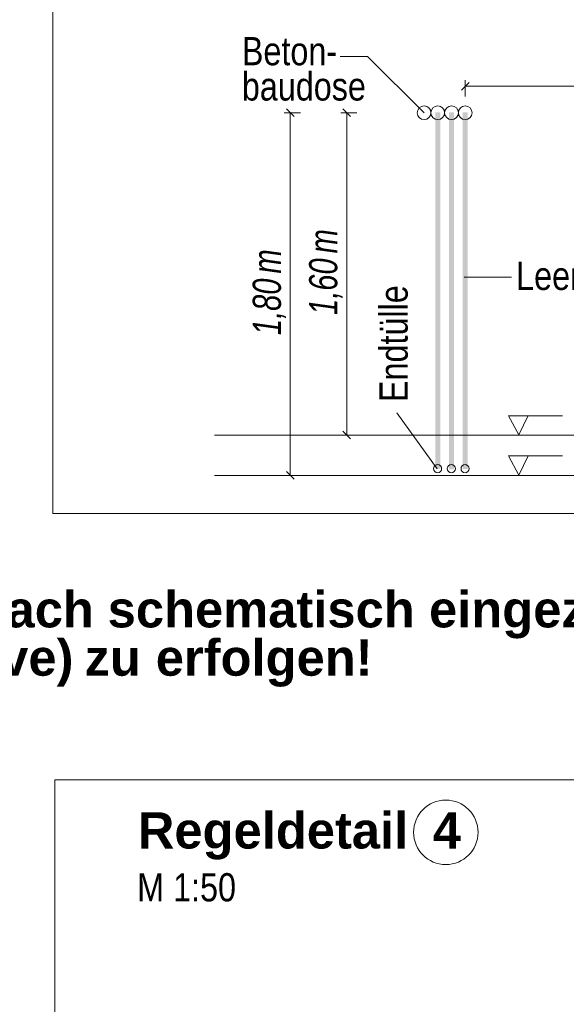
# Model space of a CAD drawing. Extents: x -620 to 300, y 62 to 1162.
# Tile 240 of 256: x 173 to 200, y 827 to 876. Entities that reach past the tile are written whole.
import ezdxf
from ezdxf.lldxf.tags import DXFTag

# ---------------------------------------------------------------- set-up
doc = ezdxf.new("R2010")
doc.units = 0
doc.layers.get('0').update_dxf_attribs({"lineweight": 13})
for name, color, linetype, lineweight, true_color in [('E_Aussparung Bemaßung-A06G94ER8I', 5, 'Continuous', 9, 0x0000ff), ('E_Betonbaudose', 1, 'Continuous', 13, 0xff0000), ('E_Detail_Beschriftung', 7, 'Continuous', 13, 0x009900), ('E_Leerrohr Beschriftung', 1, 'Continuous', 9, 0xff0000)]:
    doc.layers.add(name, color=color, linetype=linetype, lineweight=lineweight, true_color=true_color)
doc.layers.add('E_Detail_Linie_Text_Bem', color=7, linetype='Continuous', lineweight=13)
doc.styles.get("Standard").update_dxf_attribs({"font": 'ARIALN.TTF'})
tags = doc.linetypes.add('fein_strichliert-A06G94EV8I', pattern=[4, 1, -2, 1]).pattern_tags.tags
tags[8:9] = [DXFTag(74, 4), DXFTag(75, 0), DXFTag(340, '0'), DXFTag(46, 0.0), DXFTag(50, 0.0), DXFTag(44, 0.0), DXFTag(45, 0.0)]
tags[6:7] = [DXFTag(74, 4), DXFTag(75, 0), DXFTag(340, '0'), DXFTag(46, 0.0), DXFTag(50, 0.0), DXFTag(44, 0.0), DXFTag(45, 0.0)]
tags[4:5] = [DXFTag(74, 4), DXFTag(75, 0), DXFTag(340, '0'), DXFTag(46, 0.0), DXFTag(50, 0.0), DXFTag(44, 0.0), DXFTag(45, 0.0)]

# ---------------------------------------------------------------- blocks, each defined once
blk = doc.blocks.new('Referenz-A06G94EW8I')
at = {"layer": 'E_Aussparung Bemaßung-A06G94ER8I', "linetype": 'Continuous', "ltscale": 0.13}
for p, q in [((195.546, 873.133), (195.164, 872.751)), ((195.355, 873.242), (195.355, 872.442)), ((195.355, 872.942), (218.355, 872.942)), ((186.378, 871.626), (187.178, 871.626)), ((186.487, 871.817), (186.869, 871.435)), ((186.678, 853.626), (186.678, 871.626)), ((189.178, 871.626), (189.978, 871.626)), ((189.287, 871.817), (189.669, 871.435)), ((189.478, 855.626), (189.478, 871.626)), ((189.287, 855.817), (189.669, 855.435)), ((189.778, 855.626), (188.978, 855.626)), ((186.487, 853.817), (186.869, 853.435)), ((186.378, 853.626), (187.178, 853.626))]:
    blk.add_line(p, q, dxfattribs=at)
at = {"layer": 'E_Betonbaudose', "linetype": 'Continuous', "ltscale": 0.13}
for centre, radius in [((193.315, 871.626), 0.34), ((193.995, 871.626), 0.34), ((194.675, 871.626), 0.34), ((195.355, 871.626), 0.34), ((193.986, 853.962), 0.2), ((194.666, 853.962), 0.2), ((195.346, 853.962), 0.2)]:
    blk.add_circle(centre, radius, dxfattribs=at)
at = {"layer": 'E_Detail_Linie_Text_Bem', "linetype": 'fein_strichliert-A06G94EV8I', "ltscale": 0.65}
for p, q in [((174.894, 913.053), (174.894, 851.737)), ((174.894, 851.737), (234.637, 851.737))]:
    blk.add_line(p, q, dxfattribs=at)
at = {"layer": 'E_Detail_Linie_Text_Bem', "color": 0, "linetype": 'Continuous', "ltscale": 0.13}
for p, q in [((189.157, 874.421), (190.515, 874.421)), ((190.515, 874.421), (193.314, 871.623)), ((195.295, 863.465), (197.651, 863.465)), ((193.961, 853.957), (191.965, 856.741)), ((198.013, 855.642), (197.503, 856.592)), ((197.503, 856.592), (200.187, 856.592)), ((198.47, 856.595), (198.013, 855.642)), ((198.013, 853.642), (197.503, 854.592)), ((197.503, 854.592), (200.187, 854.592)), ((198.47, 854.595), (198.013, 853.642))]:
    blk.add_line(p, q, dxfattribs=at)
at = {"layer": 'E_Detail_Linie_Text_Bem', "linetype": 'Continuous', "ltscale": 0.13}
for p, q in [((182.91, 855.626), (224.996, 855.626)), ((182.91, 853.626), (226.261, 853.626))]:
    blk.add_line(p, q, dxfattribs=at)
for points in [[(194.12, 871.652), (194.12, 853.967), (193.87, 871.651), (193.87, 853.967)], [(194.8, 871.652), (194.8, 853.936), (194.55, 871.651), (194.55, 853.936)], [(195.48, 871.652), (195.48, 853.946), (195.23, 871.651), (195.23, 853.946)]]:
    blk.add_solid(points, dxfattribs=at)
at = {"layer": 'E_Aussparung Bemaßung-A06G94ER8I', "linetype": 'Continuous', "ltscale": 0.13, "char_height": 1.4, "attachment_point": 1, "rotation": 90}
for s, insert in [('{\\W0.9;\\fArial Narrow|b0|i1;m}', (187.611, 864.647)), ('{\\W0.9;\\fArial Narrow|b0|i1;m}', (184.811, 863.647)), ('{\\W0.9;\\fArial Narrow|b0|i1;1,60 }', (187.611, 861.59)), ('{\\W0.9;\\fArial Narrow|b0|i1;1,80 }', (184.811, 860.59))]:
    blk.add_mtext(s, dxfattribs=dict(at, insert=insert))
at = {"layer": 'E_Detail_Beschriftung', "linetype": 'Continuous', "ltscale": 0.13, "char_height": 1.4, "attachment_point": 1}
for s, insert in [('{\\fArial Narrow;Beton-}', (184.274, 875.385)), ('{\\fArial Narrow;baudose}', (184.274, 873.635)), ('{\\fArial Narrow;Leerrohr M25}', (197.88, 864.231))]:
    blk.add_mtext(s, dxfattribs=dict(at, insert=insert))
at = {"layer": 'E_Detail_Beschriftung', "linetype": 'Continuous', "ltscale": 0.13, "insert": (191.1, 857.27), "char_height": 1.4, "attachment_point": 1, "rotation": 90}
blk.add_mtext('{\\fArial Narrow;Endtülle}', dxfattribs=at)
at = {"layer": 'E_Detail_Beschriftung', "color": 1, "linetype": 'Continuous', "lineweight": 35, "ltscale": 0.35, "true_color": 0xff0000, "char_height": 1.8, "attachment_point": 1}
for s, insert in [('{\\fArial|b1|i0;einfach}', (168.132, 847.882)), ('{\\fArial|b1|i0;schematisch}', (177.617, 847.882)), ('{\\fArial|b1|i0;eingezeichnet.}', (193.56, 847.882)), ('{\\fArial|b1|i0;Reserve)}', (165.297, 845.484)), ('{\\fArial|b1|i0;erfolgen!}', (180.003, 845.484)), ('{\\fArial|b1|i0;zu}', (176.469, 845.484))]:
    blk.add_mtext(s, dxfattribs=dict(at, insert=insert))
blk = doc.blocks.new('Referenz-A06G94EY8I')
at = {"layer": 'E_Detail_Linie_Text_Bem', "linetype": 'fein_strichliert-A06G94EV8I', "ltscale": 0.65}
for p, q in [((237.762, 838.519), (174.993, 838.519)), ((174.993, 838.519), (174.993, 777.202))]:
    blk.add_line(p, q, dxfattribs=at)
at = {"layer": 'E_Leerrohr Beschriftung', "linetype": 'Continuous', "ltscale": 0.13}
blk.add_circle((194.392, 835.911), 1.6, dxfattribs=at)
at = {"layer": 'E_Detail_Beschriftung', "color": 1, "linetype": 'Continuous', "lineweight": 35, "ltscale": 0.35, "true_color": 0xff0000, "char_height": 1.8, "attachment_point": 1}
for s, insert in [('{\\fArial|b1|i0;Regeldetail}', (179.111, 836.906)), ('{\\fArial|b1|i0;4}', (193.749, 836.906))]:
    blk.add_mtext(s, dxfattribs=dict(at, insert=insert))
at = {"layer": 'E_Detail_Beschriftung', "linetype": 'Continuous', "ltscale": 0.13, "insert": (179.081, 833.882), "char_height": 1.4, "attachment_point": 1}
blk.add_mtext('{\\fArial Narrow;M 1:50}', dxfattribs=at)

msp = doc.modelspace()

# ---------------------------------------------------------------- block references
at = {"color": 8, "lineweight": 25, "ltscale": 0.25, "true_color": 0x808080}
for name in ['Referenz-A06G94EW8I', 'Referenz-A06G94EY8I']:
    msp.add_blockref(name, (0, 0), dxfattribs=at)

doc.saveas('drawing.dxf')
